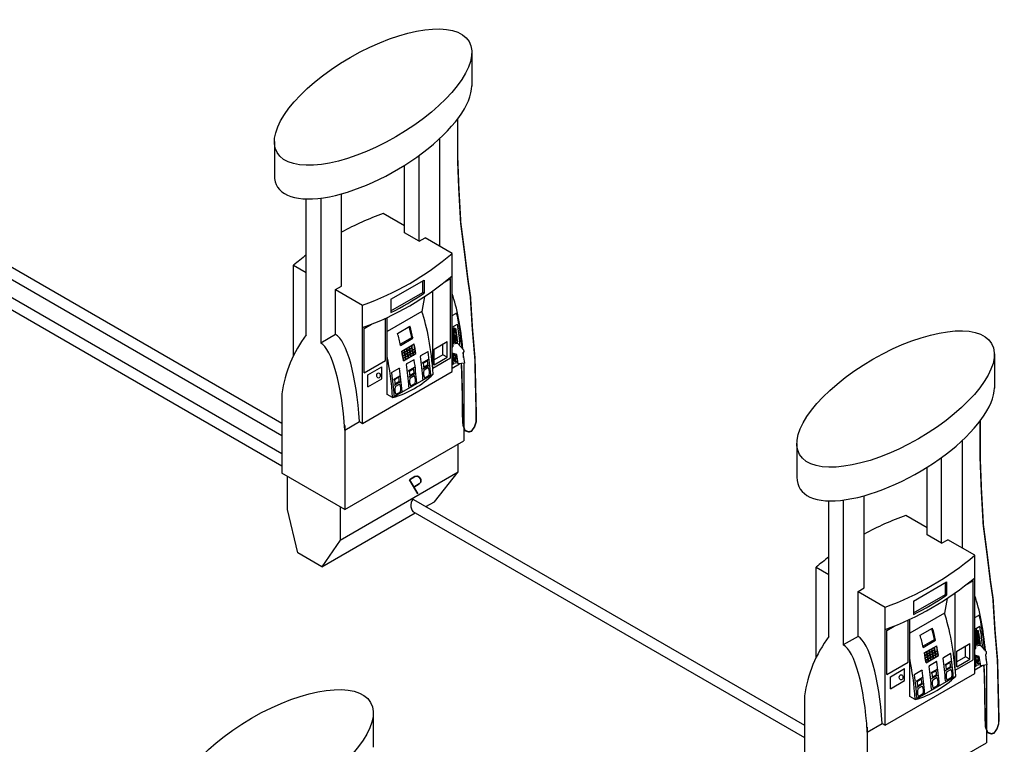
# Model space of a CAD drawing. Extents: x -18027 to -11651, y 1687 to 5059.
# Tile 168 of 170: x -12837 to -12297, y 3547 to 3944. Entities that reach past the tile are written whole.
import ezdxf

# ---------------------------------------------------------------- set-up
doc = ezdxf.new("R2010")
doc.units = 0
doc.header["$MEASUREMENT"] = 0
doc.header["$PDSIZE"] = 1
for name, color, linetype in [('DISPENSER', 3, 'CONTINUOUS'), ('PIPING-PRODUCT-PREMIUM', 5, 'CONTINUOUS'), ('PIPING-PRODUCT-REGULAR', 4, 'CONTINUOUS')]:
    doc.layers.add(name, color=color, linetype=linetype)
doc.styles.add('SIMPLEX', font='simplex')

msp = doc.modelspace()

# ---------------------------------------------------------------- linework, layer by layer
at = {"layer": 'DISPENSER'}
for p, q in [((-12588.97, 3926.12, 0), (-12588.97, 3907.34, 0)), ((-12697.28, 3877.05, 0), (-12697.28, 3858.58, 0)), ((-12606.48, 3819.62, 0), (-12606.48, 3878.78, 0)), ((-12617.88, 3822.4, 0), (-12617.88, 3869.43, 0)), ((-12625.81, 3826.98, 0), (-12625.81, 3864.06, 0)), ((-12660.44, 3797.82, 0), (-12660.44, 3848.37, 0)), ((-12679.78, 3771.13, 0), (-12679.78, 3845.58, 0)), ((-12671.84, 3846.02, 0), (-12671.84, 3766.55, 0)), ((-12625.81, 3830.79, 0), (-12637.6, 3837.59, 0)), ((-12617.88, 3822.4, 0), (-12625.81, 3826.98, 0)), ((-12617.88, 3822.4, 0), (-12614.58, 3824.3, 0)), ((-12599.71, 3815.71, 0), (-12614.58, 3824.3, 0)), ((-12599.71, 3750.89, 0), (-12599.71, 3815.71, 0)), ((-12686.76, 3809.21, 0), (-12679.78, 3805.18, 0)), ((-12686.76, 3759.73, 0), (-12686.76, 3809.21, 0)), ((-12663.74, 3795.92, 0), (-12660.44, 3797.82, 0)), ((-12663.74, 3771.23, 0), (-12663.74, 3795.92, 0)), ((-12663.74, 3795.92, 0), (-12648.87, 3787.34, 0)), ((-12610.39, 3752.83, 0), (-12610.39, 3795.15, 0)), ((-12648.87, 3722.51, 0), (-12648.87, 3787.34, 0)), ((-12614.91, 3792.05, 0), (-12616.37, 3783.95, 0)), ((-12616.37, 3783.95, 0), (-12635.41, 3772.97, 0)), ((-12635.41, 3738.38, 0), (-12635.41, 3780.6, 0)), ((-12663.74, 3771.23, 0), (-12671.84, 3766.55, 0)), ((-12302.25, 3760.58, 0), (-12302.25, 3741.8, 0)), ((-12616.23, 3755.73, 0), (-12612.78, 3757.72, 0)), ((-12593.31, 3755.56, 0), (-12593.31, 3712.98, 0)), ((-12648.87, 3722.51, 0), (-12599.71, 3750.89, 0)), ((-12632.38, 3736.64, 0), (-12610.14, 3749.47, 0)), ((-12623.88, 3751.32, 0), (-12620.43, 3753.31, 0)), ((-12623.52, 3748.1, 0), (-12620.07, 3750.09, 0)), ((-12615.87, 3752.52, 0), (-12612.42, 3754.51, 0)), ((-12631.95, 3746.65, 0), (-12628.5, 3748.64, 0)), ((-12631.59, 3743.44, 0), (-12628.15, 3745.43, 0)), ((-12693.16, 3738.73, 0), (-12693.16, 3695.16, 0)), ((-12632.38, 3736.64, 0), (-12635.41, 3738.38, 0)), ((-12658.67, 3718.82, 0), (-12650.57, 3723.49, 0)), ((-12650.57, 3723.49, 0), (-12648.87, 3722.51, 0)), ((-12658.67, 3721.42, 0), (-12658.67, 3675.24, 0)), ((-12658.67, 3675.24, 0), (-12593.31, 3712.98, 0)), ((-12410.56, 3711.51, 0), (-12410.56, 3693.04, 0)), ((-12319.76, 3654.08, 0), (-12319.76, 3713.25, 0)), ((-12331.16, 3656.86, 0), (-12331.16, 3703.89, 0)), ((-12658.67, 3675.24, 0), (-12693.16, 3695.16, 0)), ((-12339.1, 3661.44, 0), (-12339.1, 3698.52, 0)), ((-12393.06, 3605.6, 0), (-12393.06, 3680.04, 0)), ((-12385.12, 3680.48, 0), (-12385.12, 3601.01, 0)), ((-12373.72, 3632.28, 0), (-12373.72, 3682.84, 0)), ((-12339.1, 3665.25, 0), (-12350.88, 3672.05, 0)), ((-12331.16, 3656.86, 0), (-12339.1, 3661.44, 0)), ((-12331.16, 3656.86, 0), (-12327.86, 3658.76, 0)), ((-12312.99, 3650.18, 0), (-12327.86, 3658.76, 0)), ((-12312.99, 3585.35, 0), (-12312.99, 3650.18, 0)), ((-12400.04, 3643.67, 0), (-12393.06, 3639.64, 0)), ((-12400.04, 3594.19, 0), (-12400.04, 3643.67, 0)), ((-12377.02, 3630.38, 0), (-12373.72, 3632.28, 0)), ((-12377.02, 3605.69, 0), (-12377.02, 3630.38, 0)), ((-12377.02, 3630.38, 0), (-12362.15, 3621.8, 0)), ((-12328.19, 3626.52, 0), (-12329.65, 3618.42, 0)), ((-12323.67, 3587.29, 0), (-12323.67, 3629.61, 0)), ((-12362.15, 3556.97, 0), (-12362.15, 3621.8, 0)), ((-12329.65, 3618.42, 0), (-12348.69, 3607.43, 0)), ((-12348.69, 3572.85, 0), (-12348.69, 3615.06, 0)), ((-12377.02, 3605.69, 0), (-12385.12, 3601.01, 0)), ((-12337.16, 3585.78, 0), (-12333.71, 3587.77, 0)), ((-12329.51, 3590.19, 0), (-12326.06, 3592.19, 0)), ((-12329.15, 3586.98, 0), (-12325.7, 3588.97, 0)), ((-12306.59, 3590.02, 0), (-12306.59, 3547.44, 0)), ((-12362.15, 3556.97, 0), (-12312.99, 3585.35, 0)), ((-12345.66, 3571.1, 0), (-12323.43, 3583.93, 0)), ((-12345.23, 3581.12, 0), (-12341.78, 3583.11, 0)), ((-12336.8, 3582.56, 0), (-12333.35, 3584.55, 0)), ((-12344.87, 3577.9, 0), (-12341.43, 3579.89, 0)), ((-12406.44, 3573.19, 0), (-12406.44, 3529.62, 0)), ((-12345.66, 3571.1, 0), (-12348.69, 3572.85, 0)), ((-12643.03, 3563.84, 0), (-12643.03, 3545.06, 0)), ((-12371.95, 3553.28, 0), (-12363.85, 3557.96, 0)), ((-12371.95, 3555.89, 0), (-12371.95, 3509.71, 0)), ((-12363.85, 3557.96, 0), (-12362.15, 3556.97, 0)), ((-12371.95, 3509.71, 0), (-12306.59, 3547.44, 0))]:
    msp.add_line(p, q, dxfattribs=at)
at = {"layer": 'DISPENSER', "color": 2}
for p, q in [((-12633.4, 3790.59, 0), (-12615.18, 3801.12, 0)), ((-12615.18, 3801.12, 0), (-12615.18, 3793.89, 0)), ((-12603.76, 3800.13, 0), (-12600.56, 3801.98, 0)), ((-12600.56, 3758.5, 0), (-12600.56, 3801.98, 0)), ((-12633.4, 3790.59, 0), (-12633.4, 3783.28, 0)), ((-12599.71, 3781.59, 0), (-12597.73, 3782.73, 0)), ((-12648.02, 3774.58, 0), (-12643.97, 3776.91, 0)), ((-12636.26, 3757.09, 0), (-12636.26, 3780.21, 0)), ((-12599.71, 3775.23, 0), (-12596.89, 3776.86, 0)), ((-12648.02, 3750.3, 0), (-12648.02, 3774.58, 0)), ((-12629.69, 3771.85, 0), (-12622.89, 3775.78, 0)), ((-12628.02, 3765.25, 0), (-12621.22, 3769.18, 0)), ((-12609.58, 3763.25, 0), (-12602.5, 3767.34, 0)), ((-12602.5, 3758.74, 0), (-12602.5, 3767.34, 0)), ((-12626.45, 3756.86, 0), (-12619.65, 3760.78, 0)), ((-12616.91, 3759.69, 0), (-12613.18, 3761.84, 0)), ((-12609.58, 3754.65, 0), (-12609.58, 3763.25, 0)), ((-12648.02, 3750.3, 0), (-12636.26, 3757.09, 0)), ((-12624.56, 3755.27, 0), (-12620.83, 3757.42, 0)), ((-12610.39, 3752.83, 0), (-12600.56, 3758.5, 0)), ((-12609.58, 3754.65, 0), (-12602.5, 3758.74, 0)), ((-12599.71, 3754.82, 0), (-12598.73, 3755.39, 0)), ((-12599.71, 3752.85, 0), (-12595.62, 3755.22, 0)), ((-12646.01, 3749.1, 0), (-12638.26, 3753.58, 0)), ((-12638.26, 3747.02, 0), (-12638.26, 3753.58, 0)), ((-12646.01, 3742.55, 0), (-12646.01, 3749.1, 0)), ((-12646.01, 3742.55, 0), (-12638.26, 3747.02, 0)), ((-12623.11, 3742.23, 0), (-12619.38, 3744.38, 0)), ((-12615.46, 3746.65, 0), (-12611.73, 3748.8, 0)), ((-12631.19, 3737.57, 0), (-12627.46, 3739.72, 0)), ((-12596.35, 3695.92, 0), (-12596.35, 3711.22, 0)), ((-12661.16, 3658.51, 0), (-12596.35, 3695.92, 0)), ((-12609.51, 3679.56, 0), (-12596.35, 3695.92, 0)), ((-12614.1, 3676.91, 0), (-12609.51, 3679.56, 0)), ((-12317.04, 3634.6, 0), (-12313.84, 3636.44, 0)), ((-12313.84, 3592.96, 0), (-12313.84, 3636.44, 0)), ((-12346.68, 3625.06, 0), (-12328.46, 3635.58, 0)), ((-12328.46, 3635.58, 0), (-12328.46, 3628.36, 0)), ((-12346.68, 3625.06, 0), (-12346.68, 3617.74, 0)), ((-12349.54, 3591.55, 0), (-12349.54, 3614.67, 0)), ((-12312.99, 3616.05, 0), (-12311.01, 3617.2, 0)), ((-12361.3, 3609.04, 0), (-12357.25, 3611.38, 0)), ((-12361.3, 3584.76, 0), (-12361.3, 3609.04, 0)), ((-12342.97, 3606.32, 0), (-12336.17, 3610.24, 0)), ((-12312.99, 3609.69, 0), (-12310.17, 3611.32, 0)), ((-12341.3, 3599.71, 0), (-12334.5, 3603.64, 0)), ((-12322.86, 3597.71, 0), (-12315.78, 3601.8, 0)), ((-12315.78, 3593.2, 0), (-12315.78, 3601.8, 0)), ((-12339.73, 3591.32, 0), (-12332.93, 3595.24, 0)), ((-12330.19, 3594.15, 0), (-12326.46, 3596.3, 0)), ((-12323.67, 3587.29, 0), (-12313.84, 3592.96, 0)), ((-12322.86, 3589.11, 0), (-12322.86, 3597.71, 0)), ((-12322.86, 3589.11, 0), (-12315.78, 3593.2, 0)), ((-12361.3, 3584.76, 0), (-12349.54, 3591.55, 0)), ((-12359.29, 3583.56, 0), (-12351.54, 3588.04, 0)), ((-12351.54, 3581.49, 0), (-12351.54, 3588.04, 0)), ((-12337.84, 3589.73, 0), (-12334.11, 3591.88, 0)), ((-12312.99, 3589.28, 0), (-12312.01, 3589.85, 0)), ((-12312.99, 3587.32, 0), (-12308.9, 3589.68, 0)), ((-12359.29, 3577.01, 0), (-12359.29, 3583.56, 0)), ((-12328.74, 3581.11, 0), (-12325.02, 3583.26, 0)), ((-12359.29, 3577.01, 0), (-12351.54, 3581.49, 0)), ((-12336.39, 3576.69, 0), (-12332.67, 3578.84, 0)), ((-12344.47, 3572.03, 0), (-12340.74, 3574.18, 0))]:
    msp.add_line(p, q, dxfattribs=at)
at = {"layer": 'DISPENSER', "color": 7}
for p, q in [((-12615.85, 3794.28, 0), (-12615.85, 3800.73, 0)), ((-12633.4, 3784.15, 0), (-12615.85, 3794.28, 0)), ((-12615.18, 3793.89, 0), (-12615.85, 3794.28, 0)), ((-12597.57, 3774.22, 0), (-12599.71, 3773.9, 0)), ((-12597.98, 3773.61, 0), (-12599.71, 3773.36, 0)), ((-12597.43, 3773.27, 0), (-12599.71, 3772.93, 0)), ((-12597.84, 3772.66, 0), (-12599.71, 3772.39, 0)), ((-12597.29, 3772.32, 0), (-12599.71, 3771.96, 0)), ((-12597.7, 3771.71, 0), (-12599.71, 3771.42, 0)), ((-12597.15, 3771.37, 0), (-12599.71, 3770.99, 0)), ((-12597.56, 3770.76, 0), (-12599.71, 3770.45, 0)), ((-12628.17, 3765.94, 0), (-12621.89, 3769.57, 0)), ((-12621.22, 3769.18, 0), (-12621.89, 3769.57, 0)), ((-12621.83, 3765.29, 0), (-12620.66, 3765.97, 0)), ((-12604.87, 3760.1, 0), (-12604.87, 3765.97, 0)), ((-12597.01, 3770.42, 0), (-12599.71, 3770.02, 0)), ((-12596.87, 3769.47, 0), (-12599.71, 3769.05, 0)), ((-12596.73, 3768.52, 0), (-12599.71, 3768.08, 0)), ((-12596.59, 3767.57, 0), (-12599.71, 3767.11, 0)), ((-12597.42, 3769.81, 0), (-12599.66, 3769.49, 0)), ((-12597.28, 3768.86, 0), (-12599.52, 3768.54, 0)), ((-12597.14, 3767.91, 0), (-12599.38, 3767.59, 0)), ((-12627.27, 3762.15, 0), (-12626.1, 3762.83, 0)), ((-12627.06, 3761.04, 0), (-12625.89, 3761.71, 0)), ((-12627.02, 3760.82, 0), (-12624.49, 3762.28, 0)), ((-12626.82, 3759.7, 0), (-12625.65, 3760.38, 0)), ((-12626.78, 3759.48, 0), (-12625.61, 3760.15, 0)), ((-12625.91, 3762.94, 0), (-12624.74, 3763.61, 0)), ((-12625.7, 3761.83, 0), (-12624.53, 3762.5, 0)), ((-12625.46, 3760.49, 0), (-12624.29, 3761.16, 0)), ((-12625.42, 3760.27, 0), (-12624.25, 3760.94, 0)), ((-12624.55, 3763.72, 0), (-12623.38, 3764.4, 0)), ((-12624.34, 3762.61, 0), (-12623.17, 3763.28, 0)), ((-12624.3, 3762.39, 0), (-12623.13, 3763.06, 0)), ((-12624.1, 3761.27, 0), (-12622.93, 3761.95, 0)), ((-12624.06, 3761.05, 0), (-12622.89, 3761.72, 0)), ((-12623.87, 3759.94, 0), (-12622.7, 3760.61, 0)), ((-12623.83, 3759.71, 0), (-12622.67, 3760.38, 0)), ((-12623.19, 3764.51, 0), (-12622.02, 3765.18, 0)), ((-12622.98, 3763.4, 0), (-12621.81, 3764.07, 0)), ((-12622.94, 3763.17, 0), (-12621.77, 3763.85, 0)), ((-12622.74, 3762.06, 0), (-12621.57, 3762.73, 0)), ((-12622.7, 3761.84, 0), (-12621.53, 3762.51, 0)), ((-12622.51, 3760.72, 0), (-12621.34, 3761.39, 0)), ((-12622.47, 3760.5, 0), (-12621.31, 3761.17, 0)), ((-12622.29, 3759.38, 0), (-12621.13, 3760.05, 0)), ((-12621.38, 3762.84, 0), (-12620.21, 3763.52, 0)), ((-12621.34, 3762.62, 0), (-12620.17, 3763.29, 0)), ((-12621.15, 3761.51, 0), (-12619.98, 3762.18, 0)), ((-12621.11, 3761.28, 0), (-12619.95, 3761.95, 0)), ((-12620.93, 3760.17, 0), (-12619.77, 3760.84, 0)), ((-12604.87, 3760.1, 0), (-12609.58, 3757.38, 0)), ((-12602.5, 3758.74, 0), (-12604.87, 3760.1, 0)), ((-12626.59, 3758.37, 0), (-12625.42, 3759.04, 0)), ((-12626.55, 3758.14, 0), (-12625.39, 3758.81, 0)), ((-12626.37, 3757.02, 0), (-12625.21, 3757.7, 0)), ((-12625.23, 3759.15, 0), (-12624.06, 3759.82, 0)), ((-12625.19, 3758.93, 0), (-12624.03, 3759.6, 0)), ((-12625.01, 3757.81, 0), (-12623.85, 3758.48, 0)), ((-12623.65, 3758.6, 0), (-12622.49, 3759.27, 0)), ((-12329.13, 3628.75, 0), (-12329.13, 3635.19, 0)), ((-12346.68, 3618.61, 0), (-12329.13, 3628.75, 0)), ((-12328.46, 3628.36, 0), (-12329.13, 3628.75, 0)), ((-12341.45, 3600.4, 0), (-12335.17, 3604.03, 0)), ((-12334.5, 3603.64, 0), (-12335.17, 3604.03, 0)), ((-12310.85, 3608.68, 0), (-12312.99, 3608.37, 0)), ((-12311.26, 3608.08, 0), (-12312.99, 3607.82, 0)), ((-12310.71, 3607.73, 0), (-12312.99, 3607.4, 0)), ((-12311.12, 3607.13, 0), (-12312.99, 3606.85, 0)), ((-12310.57, 3606.78, 0), (-12312.99, 3606.42, 0)), ((-12310.98, 3606.18, 0), (-12312.99, 3605.88, 0)), ((-12310.43, 3605.83, 0), (-12312.99, 3605.45, 0)), ((-12310.84, 3605.23, 0), (-12312.99, 3604.91, 0)), ((-12310.29, 3604.88, 0), (-12312.99, 3604.48, 0)), ((-12310.15, 3603.93, 0), (-12312.99, 3603.51, 0)), ((-12310.7, 3604.28, 0), (-12312.94, 3603.95, 0)), ((-12310.56, 3603.33, 0), (-12312.8, 3603, 0)), ((-12339.19, 3597.4, 0), (-12338.02, 3598.07, 0)), ((-12337.83, 3598.19, 0), (-12336.66, 3598.86, 0)), ((-12336.47, 3598.97, 0), (-12335.3, 3599.64, 0)), ((-12336.26, 3597.86, 0), (-12335.09, 3598.53, 0)), ((-12336.22, 3597.64, 0), (-12335.05, 3598.31, 0)), ((-12335.11, 3599.76, 0), (-12333.94, 3600.43, 0)), ((-12334.66, 3597.31, 0), (-12333.49, 3597.98, 0)), ((-12318.15, 3594.56, 0), (-12318.15, 3600.43, 0)), ((-12310.01, 3602.98, 0), (-12312.99, 3602.54, 0)), ((-12309.87, 3602.03, 0), (-12312.99, 3601.57, 0)), ((-12310.42, 3602.38, 0), (-12312.66, 3602.05, 0)), ((-12340.55, 3596.62, 0), (-12339.38, 3597.29, 0)), ((-12340.34, 3595.5, 0), (-12339.17, 3596.17, 0)), ((-12340.3, 3595.28, 0), (-12337.77, 3596.74, 0)), ((-12340.1, 3594.17, 0), (-12338.93, 3594.84, 0)), ((-12340.06, 3593.94, 0), (-12338.89, 3594.62, 0)), ((-12339.87, 3592.83, 0), (-12338.7, 3593.5, 0)), ((-12339.83, 3592.6, 0), (-12338.67, 3593.28, 0)), ((-12338.98, 3596.29, 0), (-12337.81, 3596.96, 0)), ((-12338.74, 3594.95, 0), (-12337.57, 3595.62, 0)), ((-12338.7, 3594.73, 0), (-12337.53, 3595.4, 0)), ((-12338.51, 3593.61, 0), (-12337.34, 3594.28, 0)), ((-12338.47, 3593.39, 0), (-12337.31, 3594.06, 0)), ((-12338.29, 3592.27, 0), (-12337.13, 3592.94, 0)), ((-12337.62, 3597.07, 0), (-12336.45, 3597.75, 0)), ((-12337.58, 3596.85, 0), (-12336.41, 3597.52, 0)), ((-12337.38, 3595.74, 0), (-12336.21, 3596.41, 0)), ((-12337.34, 3595.51, 0), (-12336.17, 3596.19, 0)), ((-12337.15, 3594.4, 0), (-12335.98, 3595.07, 0)), ((-12337.11, 3594.17, 0), (-12335.95, 3594.85, 0)), ((-12336.93, 3593.06, 0), (-12335.77, 3593.73, 0)), ((-12336.02, 3596.52, 0), (-12334.85, 3597.19, 0)), ((-12335.98, 3596.3, 0), (-12334.81, 3596.97, 0)), ((-12335.79, 3595.18, 0), (-12334.62, 3595.85, 0)), ((-12335.75, 3594.96, 0), (-12334.59, 3595.63, 0)), ((-12335.57, 3593.84, 0), (-12334.41, 3594.51, 0)), ((-12334.62, 3597.08, 0), (-12333.45, 3597.76, 0)), ((-12334.43, 3595.97, 0), (-12333.26, 3596.64, 0)), ((-12334.39, 3595.74, 0), (-12333.23, 3596.42, 0)), ((-12334.21, 3594.63, 0), (-12333.05, 3595.3, 0)), ((-12318.15, 3594.56, 0), (-12322.86, 3591.84, 0)), ((-12315.78, 3593.2, 0), (-12318.15, 3594.56, 0)), ((-12339.65, 3591.49, 0), (-12338.49, 3592.16, 0))]:
    msp.add_line(p, q, dxfattribs=at)
at = {"layer": 'DISPENSER', "color": 1}
for p, q in [((-12598.12, 3774.56, 0), (-12599.71, 3774.33, 0)), ((-12598.12, 3774.56, 0), (-12599.71, 3774.33, 0)), ((-12599.03, 3775.62, 0), (-12598.86, 3774.46, 0)), ((-12598.12, 3774.56, 0), (-12597.57, 3774.22, 0)), ((-12597.57, 3774.22, 0), (-12597.98, 3773.61, 0)), ((-12597.98, 3773.61, 0), (-12597.43, 3773.27, 0)), ((-12597.43, 3773.27, 0), (-12597.84, 3772.66, 0)), ((-12597.84, 3772.66, 0), (-12597.29, 3772.32, 0)), ((-12597.29, 3772.32, 0), (-12597.7, 3771.71, 0)), ((-12597.7, 3771.71, 0), (-12597.15, 3771.37, 0)), ((-12597.15, 3771.37, 0), (-12597.56, 3770.76, 0)), ((-12597.56, 3770.76, 0), (-12597.01, 3770.42, 0)), ((-12599.71, 3769.53, 0), (-12599.66, 3769.49, 0)), ((-12599.66, 3769.49, 0), (-12599.71, 3769.42, 0)), ((-12599.71, 3768.69, 0), (-12599.52, 3768.54, 0)), ((-12599.52, 3768.54, 0), (-12599.71, 3768.31, 0)), ((-12599.71, 3767.86, 0), (-12599.38, 3767.59, 0)), ((-12599.38, 3767.59, 0), (-12599.71, 3767.2, 0)), ((-12599.71, 3767.02, 0), (-12599.24, 3766.64, 0)), ((-12597, 3766.96, 0), (-12599.24, 3766.64, 0)), ((-12599.24, 3766.64, 0), (-12599.17, 3766.16, 0)), ((-12597.01, 3770.42, 0), (-12597.42, 3769.81, 0)), ((-12597.42, 3769.81, 0), (-12596.87, 3769.47, 0)), ((-12596.87, 3769.47, 0), (-12597.28, 3768.86, 0)), ((-12597.28, 3768.86, 0), (-12596.73, 3768.52, 0)), ((-12596.73, 3768.52, 0), (-12597.14, 3767.91, 0)), ((-12597.14, 3767.91, 0), (-12596.59, 3767.57, 0)), ((-12596.59, 3767.57, 0), (-12597, 3766.96, 0)), ((-12597, 3766.96, 0), (-12596.93, 3766.49, 0)), ((-12311.4, 3609.03, 0), (-12312.99, 3608.79, 0)), ((-12311.4, 3609.03, 0), (-12312.99, 3608.79, 0)), ((-12312.31, 3610.09, 0), (-12312.14, 3608.92, 0)), ((-12311.4, 3609.03, 0), (-12310.85, 3608.68, 0)), ((-12312.99, 3603.99, 0), (-12312.94, 3603.95, 0)), ((-12312.94, 3603.95, 0), (-12312.99, 3603.89, 0)), ((-12310.85, 3608.68, 0), (-12311.26, 3608.08, 0)), ((-12311.26, 3608.08, 0), (-12310.71, 3607.73, 0)), ((-12310.71, 3607.73, 0), (-12311.12, 3607.13, 0)), ((-12311.12, 3607.13, 0), (-12310.57, 3606.78, 0)), ((-12310.57, 3606.78, 0), (-12310.98, 3606.18, 0)), ((-12310.98, 3606.18, 0), (-12310.43, 3605.83, 0)), ((-12310.43, 3605.83, 0), (-12310.84, 3605.23, 0)), ((-12310.84, 3605.23, 0), (-12310.29, 3604.88, 0)), ((-12310.29, 3604.88, 0), (-12310.7, 3604.28, 0)), ((-12310.7, 3604.28, 0), (-12310.15, 3603.93, 0)), ((-12310.15, 3603.93, 0), (-12310.56, 3603.33, 0)), ((-12310.56, 3603.33, 0), (-12310.01, 3602.98, 0)), ((-12312.99, 3603.16, 0), (-12312.8, 3603, 0)), ((-12312.8, 3603, 0), (-12312.99, 3602.77, 0)), ((-12312.99, 3602.32, 0), (-12312.66, 3602.05, 0)), ((-12312.66, 3602.05, 0), (-12312.99, 3601.66, 0)), ((-12312.99, 3601.48, 0), (-12312.52, 3601.1, 0)), ((-12310.28, 3601.43, 0), (-12312.52, 3601.1, 0)), ((-12312.52, 3601.1, 0), (-12312.45, 3600.62, 0)), ((-12310.01, 3602.98, 0), (-12310.42, 3602.38, 0)), ((-12310.42, 3602.38, 0), (-12309.87, 3602.03, 0)), ((-12309.87, 3602.03, 0), (-12310.28, 3601.43, 0)), ((-12310.28, 3601.43, 0), (-12310.21, 3600.95, 0))]:
    msp.add_line(p, q, dxfattribs=at)
at = {"layer": 'DISPENSER', "const_width": 0.85, "elevation": 0}
for points in [[(-12596.73, 3889.42), (-12596.73, 3868.09), (-12596.09, 3851.44), (-12595.03, 3832.31), (-12592.9, 3816.02), (-12591.13, 3801.5), (-12589.71, 3791.94), (-12588.65, 3774.58), (-12587.23, 3757.94), (-12586.87, 3742), (-12586.52, 3727.12), (-12586.59, 3723.35), (-12587.51, 3720.59), (-12589.15, 3718.24), (-12590.62, 3717.86), (-12592.65, 3718.57), (-12593.77, 3721.49), (-12594, 3725.49), (-12594.02, 3730.35), (-12594.16, 3734.58), (-12594.16, 3739.68), (-12594.26, 3743.16), (-12594.36, 3746.73), (-12594.46, 3751.02), (-12594.73, 3755.35)], [(-12310.01, 3723.89), (-12310.01, 3702.55), (-12309.37, 3685.9), (-12308.31, 3666.78), (-12306.18, 3650.48), (-12304.41, 3635.96), (-12302.99, 3626.4), (-12301.93, 3609.04), (-12300.51, 3592.4), (-12300.15, 3576.46), (-12299.8, 3561.58), (-12299.88, 3557.81), (-12300.8, 3555.05), (-12302.43, 3552.7), (-12303.9, 3552.32), (-12305.93, 3553.03), (-12307.05, 3555.95), (-12307.28, 3559.95), (-12307.3, 3564.82), (-12307.44, 3569.04), (-12307.44, 3574.15), (-12307.54, 3577.62), (-12307.64, 3581.19), (-12307.75, 3585.48), (-12308.01, 3589.81)]]:
    msp.add_lwpolyline(points, dxfattribs=at)
at = {"layer": 'DISPENSER', "color": 2, "elevation": 0}
for points in [[(-12627.39, 3762.21), (-12620.59, 3766.13)], [(-12661.16, 3676.68), (-12661.16, 3658.51), (-12671.28, 3643.9), (-12684.44, 3651.5), (-12690.12, 3675.23), (-12690.12, 3693.4)], [(-12671.28, 3643.9), (-12619.95, 3673.54)], [(-12340.67, 3596.67), (-12333.87, 3600.6)]]:
    msp.add_lwpolyline(points, dxfattribs=at)
at = {"layer": 'DISPENSER', "color": 7, "elevation": 0}
for points in [[(-12620.21, 3763.52), (-12620.21, 3763.52, 0.004293), (-12620.66, 3765.97)], [(-12627.06, 3761.04, 0.001852), (-12627.27, 3762.15)], [(-12626.82, 3759.7, 0.00185), (-12627.02, 3760.82, 0.00185)], [(-12625.89, 3761.71, 0.001855), (-12626.1, 3762.83)], [(-12625.7, 3761.83, 0.001852), (-12625.91, 3762.94)], [(-12625.65, 3760.38, 0.001853), (-12625.85, 3761.49)], [(-12625.46, 3760.49, 0.00185), (-12625.66, 3761.6)], [(-12625.42, 3759.04, 0.001852), (-12625.61, 3760.15, 0.001852)], [(-12625.23, 3759.15, 0.001849), (-12625.42, 3760.27)], [(-12624.53, 3762.5, 0.001855), (-12624.74, 3763.61)], [(-12624.34, 3762.61, 0.001852), (-12624.55, 3763.72)], [(-12624.29, 3761.16, 0.001853), (-12624.49, 3762.28)], [(-12624.1, 3761.27, 0.00185), (-12624.3, 3762.39)], [(-12624.06, 3759.82, 0.001852), (-12624.25, 3760.94)], [(-12623.87, 3759.94, 0.001849), (-12624.06, 3761.05)], [(-12623.17, 3763.28, 0.001855), (-12623.38, 3764.4)], [(-12622.98, 3763.4, 0.001852), (-12623.19, 3764.51)], [(-12622.93, 3761.95, 0.001853), (-12623.13, 3763.06)], [(-12622.74, 3762.06, 0.00185), (-12622.94, 3763.17)], [(-12622.7, 3760.61, 0.001852), (-12622.89, 3761.72, 0.001852)], [(-12622.51, 3760.72, 0.001849), (-12622.7, 3761.84, 0.001849)], [(-12622.49, 3759.27, 0.001851), (-12622.67, 3760.38)], [(-12622.29, 3759.38, 0.001848), (-12622.47, 3760.5)], [(-12621.81, 3764.07, 0.001855), (-12622.02, 3765.18)], [(-12621.38, 3762.84, 0.004071), (-12621.83, 3765.29, 0.004071)], [(-12621.57, 3762.73, 0.001853), (-12621.77, 3763.85)], [(-12621.34, 3761.39, 0.001852), (-12621.53, 3762.51, 0.001852)], [(-12621.15, 3761.51, 0.001849), (-12621.34, 3762.62, 0.001849)], [(-12621.13, 3760.05, 0.001851), (-12621.31, 3761.17, 0.001851)], [(-12620.93, 3760.17, 0.001848), (-12621.11, 3761.28, 0.001848)], [(-12619.98, 3762.18), (-12619.98, 3762.18, 0.001822), (-12620.17, 3763.29)], [(-12619.77, 3760.84), (-12619.77, 3760.84, 0.001749), (-12619.95, 3761.95)], [(-12626.59, 3758.37, 0.001849), (-12626.78, 3759.48, 0.001849)], [(-12626.37, 3757.02, 0.001848), (-12626.55, 3758.14)], [(-12625.21, 3757.7, 0.001851), (-12625.39, 3758.81)], [(-12625.01, 3757.81, 0.001848), (-12625.19, 3758.93)], [(-12623.85, 3758.48, 0.001851), (-12624.03, 3759.6)], [(-12623.65, 3758.6, 0.001848), (-12623.83, 3759.71)], [(-12337.81, 3596.96, 0.001855), (-12338.02, 3598.07)], [(-12337.62, 3597.07, 0.001852), (-12337.83, 3598.19)], [(-12336.45, 3597.75, 0.001855), (-12336.66, 3598.86)], [(-12336.26, 3597.86, 0.001852), (-12336.47, 3598.97)], [(-12335.09, 3598.53, 0.001855), (-12335.3, 3599.64)], [(-12334.66, 3597.31, 0.004071), (-12335.11, 3599.76, 0.004071)], [(-12334.85, 3597.19, 0.001853), (-12335.05, 3598.31)], [(-12333.49, 3597.98), (-12333.49, 3597.98, 0.004293), (-12333.94, 3600.43)], [(-12340.34, 3595.5, 0.001852), (-12340.55, 3596.62)], [(-12340.1, 3594.17, 0.00185), (-12340.3, 3595.28, 0.00185)], [(-12339.87, 3592.83, 0.001849), (-12340.06, 3593.94, 0.001849)], [(-12339.65, 3591.49, 0.001848), (-12339.83, 3592.6)], [(-12339.17, 3596.17, 0.001855), (-12339.38, 3597.29)], [(-12338.98, 3596.29, 0.001852), (-12339.19, 3597.4)], [(-12338.93, 3594.84, 0.001853), (-12339.13, 3595.95)], [(-12338.74, 3594.95, 0.00185), (-12338.94, 3596.07)], [(-12338.7, 3593.5, 0.001852), (-12338.89, 3594.62, 0.001852)], [(-12338.51, 3593.61, 0.001849), (-12338.7, 3594.73)], [(-12338.49, 3592.16, 0.001851), (-12338.67, 3593.28)], [(-12338.29, 3592.27, 0.001848), (-12338.47, 3593.39)], [(-12337.57, 3595.62, 0.001853), (-12337.77, 3596.74)], [(-12337.38, 3595.74, 0.00185), (-12337.58, 3596.85)], [(-12337.34, 3594.28, 0.001852), (-12337.53, 3595.4)], [(-12337.15, 3594.4, 0.001849), (-12337.34, 3595.51)], [(-12337.13, 3592.94, 0.001851), (-12337.31, 3594.06)], [(-12336.93, 3593.06, 0.001848), (-12337.11, 3594.17)], [(-12336.21, 3596.41, 0.001853), (-12336.41, 3597.52)], [(-12336.02, 3596.52, 0.00185), (-12336.22, 3597.64)], [(-12335.98, 3595.07, 0.001852), (-12336.17, 3596.19, 0.001852)], [(-12335.79, 3595.18, 0.001849), (-12335.98, 3596.3, 0.001849)], [(-12335.77, 3593.73, 0.001851), (-12335.95, 3594.85)], [(-12335.57, 3593.84, 0.001848), (-12335.75, 3594.96)], [(-12334.62, 3595.85, 0.001852), (-12334.81, 3596.97, 0.001852)], [(-12334.43, 3595.97, 0.001849), (-12334.62, 3597.08, 0.001849)], [(-12334.41, 3594.51, 0.001851), (-12334.59, 3595.63, 0.001851)], [(-12334.21, 3594.63, 0.001848), (-12334.39, 3595.74, 0.001848)], [(-12333.26, 3596.64), (-12333.26, 3596.64, 0.001822), (-12333.45, 3597.76)], [(-12333.05, 3595.3), (-12333.05, 3595.3, 0.001749), (-12333.23, 3596.42)]]:
    msp.add_lwpolyline(points, format="xyb", dxfattribs=at)
at = {"layer": 'DISPENSER', "elevation": 0}
for points in [[(-12599.71, 3764.12), (-12599.18, 3764.79), (-12599.37, 3766.13), (-12596.82, 3766.5), (-12593.55, 3762.91), (-12593.41, 3761.91), (-12593.81, 3761.04), (-12593.01, 3755.6), (-12596.46, 3755.09), (-12597.22, 3760.3), (-12599.71, 3760.99)], [(-12596.55, 3755.71), (-12598.94, 3755.35), (-12599.71, 3760.58)], [(-12312.99, 3598.58), (-12312.46, 3599.25), (-12312.66, 3600.59), (-12310.1, 3600.97), (-12306.83, 3597.37), (-12306.69, 3596.37), (-12307.09, 3595.51), (-12306.29, 3590.06), (-12309.74, 3589.56), (-12310.5, 3594.76), (-12312.99, 3595.45)], [(-12309.83, 3590.17), (-12312.22, 3589.82), (-12312.99, 3595.04)]]:
    msp.add_lwpolyline(points, dxfattribs=at)
for points in [[(-12596.68, 3756.62), (-12597.69, 3756.3, -0.46232), (-12598.52, 3756.82), (-12599.1, 3760.82)], [(-12599.03, 3760.38), (-12598.16, 3759.82, -0.226401), (-12598.03, 3759.29), (-12598.48, 3756.69)], [(-12598.8, 3760.73), (-12597.88, 3760.15, -0.243692), (-12597.61, 3759.21), (-12598.12, 3756.32)], [(-12309.97, 3591.09), (-12310.97, 3590.77, -0.46232), (-12311.8, 3591.28), (-12312.38, 3595.28)], [(-12312.31, 3594.84), (-12311.44, 3594.28, -0.226401), (-12311.31, 3593.75), (-12311.76, 3591.16)], [(-12312.08, 3595.2), (-12311.16, 3594.61, -0.243692), (-12310.89, 3593.67), (-12311.4, 3590.78)]]:
    msp.add_lwpolyline(points, format="xyb", dxfattribs=at)
at = {"layer": 'DISPENSER', "color": 1, "elevation": 0}
for points in [[(-12615.6, 3755.2, -0.001985), (-12615.43, 3753.63), (-12615.43, 3753.63, 0.543613), (-12615.11, 3753.47), (-12613.22, 3754.56, 0.297132), (-12613.01, 3754.97), (-12613.01, 3754.97, 0.002001), (-12613.19, 3756.55, 0.539267), (-12613.5, 3756.71), (-12615.39, 3755.62, 0.297833)], [(-12623.25, 3750.78, -0.001985), (-12623.08, 3749.21), (-12623.08, 3749.21, 0.543613), (-12622.76, 3749.05), (-12620.87, 3750.14, 0.297132), (-12620.66, 3750.56), (-12620.66, 3750.56, 0.002001), (-12620.84, 3752.13, 0.539267), (-12621.15, 3752.29), (-12623.04, 3751.2, 0.297833)], [(-12631.32, 3746.12, -0.001985), (-12631.16, 3744.55), (-12631.16, 3744.55, 0.543613), (-12630.84, 3744.39), (-12628.94, 3745.48, 0.297132), (-12628.73, 3745.9), (-12628.73, 3745.9, 0.002001), (-12628.91, 3747.47, 0.539267), (-12629.23, 3747.63), (-12631.11, 3746.54, 0.297833)], [(-12328.88, 3589.66, -0.001985), (-12328.71, 3588.09), (-12328.71, 3588.09, 0.543613), (-12328.39, 3587.93), (-12326.5, 3589.02, 0.297132), (-12326.29, 3589.44), (-12326.29, 3589.44, 0.002001), (-12326.47, 3591.01, 0.539267), (-12326.78, 3591.17), (-12328.67, 3590.08, 0.297833)], [(-12344.6, 3580.59, -0.001985), (-12344.44, 3579.01), (-12344.44, 3579.01, 0.543613), (-12344.12, 3578.85), (-12342.22, 3579.94, 0.297132), (-12342.01, 3580.36), (-12342.01, 3580.36, 0.002001), (-12342.19, 3581.93, 0.539267), (-12342.51, 3582.09), (-12344.39, 3581, 0.297833)], [(-12336.53, 3585.25, -0.001985), (-12336.36, 3583.67), (-12336.36, 3583.67, 0.543613), (-12336.04, 3583.51), (-12334.15, 3584.61, 0.297132), (-12333.94, 3585.02), (-12333.94, 3585.02, 0.002001), (-12334.12, 3586.59, 0.539267), (-12334.43, 3586.75), (-12336.32, 3585.66, 0.297833)]]:
    msp.add_lwpolyline(points, format="xyb", close=True, dxfattribs=at)
at = {"layer": 'DISPENSER', "color": 2, "elevation": 0}
for points in [[(-12632.84, 3750.18, -0.305739), (-12632.63, 3750.61), (-12628.9, 3752.76, -0.531751), (-12628.59, 3752.61)], [(-12614.99, 3747.66, 0.441442), (-12614.69, 3747.57), (-12612.58, 3748.79, 0.191447), (-12612.39, 3749.03, 0.189181), (-12612.71, 3752.86, 0.433762), (-12613, 3752.95), (-12615.09, 3751.75, 0.195171), (-12615.29, 3751.49, 0.178806), (-12614.99, 3747.66)], [(-12630.71, 3738.58, 0.441442), (-12630.42, 3738.49), (-12628.31, 3739.71, 0.191447), (-12628.11, 3739.95, 0.189181), (-12628.43, 3743.78, 0.433762), (-12628.73, 3743.87), (-12630.82, 3742.67, 0.195171), (-12631.01, 3742.41, 0.178806), (-12630.71, 3738.58)], [(-12622.64, 3743.25, 0.441442), (-12622.34, 3743.15), (-12620.23, 3744.37, 0.191447), (-12620.04, 3744.62, 0.189181), (-12620.36, 3748.44, 0.433762), (-12620.65, 3748.53), (-12622.74, 3747.33, 0.195171), (-12622.94, 3747.08, 0.178806), (-12622.64, 3743.25)], [(-12346.12, 3584.64, -0.305739), (-12345.91, 3585.07), (-12342.18, 3587.22, -0.531751), (-12341.87, 3587.07)], [(-12328.27, 3582.13, 0.441442), (-12327.97, 3582.03), (-12325.86, 3583.25, 0.191447), (-12325.67, 3583.5, 0.189181), (-12325.99, 3587.32, 0.433762), (-12326.28, 3587.41), (-12328.37, 3586.21, 0.195171), (-12328.57, 3585.96, 0.178806), (-12328.27, 3582.13)], [(-12335.92, 3577.71, 0.441442), (-12335.62, 3577.61), (-12333.51, 3578.83, 0.191447), (-12333.32, 3579.08, 0.189181), (-12333.64, 3582.91, 0.433762), (-12333.93, 3583), (-12336.02, 3581.79, 0.195171), (-12336.22, 3581.54, 0.178806), (-12335.92, 3577.71)], [(-12344, 3573.05, 0.441442), (-12343.7, 3572.95), (-12341.59, 3574.17, 0.191447), (-12341.39, 3574.42, 0.189181), (-12341.71, 3578.24, 0.433762), (-12342.01, 3578.34), (-12344.1, 3577.13, 0.195171), (-12344.29, 3576.88, 0.178806), (-12344, 3573.05)]]:
    msp.add_lwpolyline(points, format="xyb", dxfattribs=at)
at = {"layer": 'DISPENSER'}
for centre, radius, start, end in [((-12584.07, 3688.11, 0), 158.78, 109.7038, 118.7516), ((-12584.07, 3688.11, 0), 158.78, 127.0696, 130.2962), ((-12702.4, 3936.82, 0), 158.78, 289.7038, 310.2962), ((-12702.4, 3924.55, 0), 158.78, 289.7038, 310.2962), ((-12623.88, 3729.09, 0), 69.95, 143.0509, 172.0774), ((-12646.62, 3786.98, 0), 52.32, 285.799, 314.201), ((-12297.35, 3522.57, 0), 158.78, 109.7038, 118.7516), ((-12297.35, 3522.57, 0), 158.78, 127.0696, 130.2962), ((-12415.68, 3771.28, 0), 158.78, 289.7038, 310.2962), ((-12415.68, 3759.01, 0), 158.78, 289.7038, 310.2962), ((-12337.16, 3563.55, 0), 69.95, 143.0509, 172.0774), ((-12359.9, 3621.44, 0), 52.32, 285.799, 314.201)]:
    msp.add_arc(centre, radius, start, end, dxfattribs=at)
at = {"layer": 'DISPENSER', "color": 2}
for centre, radius, start, end in [((-12704.02, 3925.49, 0), 158.78, 296.4081, 304.0252), ((-12597.52, 3782.37, 0), 0.425, 12.0587, 120), ((-12597.14, 3766.34, 0), 1.7, 324.0662, 6.3253), ((-12613.07, 3761.65, 0), 0.212, 7.9925, 120), ((-12624.34, 3754.9, 0), 0.425, 120, 188.0017), ((-12620.72, 3757.24, 0), 0.212, 7.9925, 120), ((-12616.69, 3759.32, 0), 0.425, 120, 188.0017), ((-12611.95, 3749.17, 0), 0.425, 300, 4.3611), ((-12619.6, 3744.75, 0), 0.425, 300, 4.3611), ((-12615.57, 3746.83, 0), 0.212, 184.3797, 300), ((-12627.67, 3740.09, 0), 0.425, 300, 4.3611), ((-12623.22, 3742.41, 0), 0.212, 184.3797, 300), ((-12631.29, 3737.75, 0), 0.212, 184.3797, 300), ((-12417.3, 3759.95, 0), 158.78, 296.4081, 304.0252), ((-12310.8, 3616.83, 0), 0.425, 12.0587, 120), ((-12310.42, 3600.8, 0), 1.7, 324.0662, 6.3253), ((-12329.97, 3593.78, 0), 0.425, 120, 188.0017), ((-12326.35, 3596.12, 0), 0.212, 7.9925, 120), ((-12337.62, 3589.36, 0), 0.425, 120, 188.0017), ((-12334, 3591.7, 0), 0.212, 7.9925, 120), ((-12325.23, 3583.63, 0), 0.425, 300, 4.3611), ((-12336.5, 3576.88, 0), 0.212, 184.3797, 300), ((-12332.88, 3579.21, 0), 0.425, 300, 4.3611), ((-12328.85, 3581.29, 0), 0.212, 184.3797, 300), ((-12344.57, 3572.22, 0), 0.212, 184.3797, 300), ((-12340.95, 3574.55, 0), 0.425, 300, 4.3611)]:
    msp.add_arc(centre, radius, start, end, dxfattribs=at)
at = {"layer": 'DISPENSER'}
for centre in [(-12643.13, 3901.43, 0), (-12356.41, 3735.89, 0), (-12697.19, 3539.15, 0)]:
    msp.add_ellipse(centre, major_axis=(-52.68, -30.41), ratio=0.413103, dxfattribs=at)
for centre, major_axis, ratio, start_param, end_param in [((-12643.13, 3882.96, 0), (-52.68, -30.41), 0.413103, 6.043584, 9.196117), ((-12606.52, 3749.42, 0), (-1.79, 55.31), 0.244624, 4.956517, 5.628974), ((-12623.18, 3739.8, 0), (-1.79, 55.31), 0.244624, 4.880239, 5.628974), ((-12663.78, 3716.36, 0), (-1.79, 55.31), 0.244624, 4.833761, 6.148341), ((-12671.88, 3711.68, 0), (-1.79, 55.31), 0.244624, 4.833761, 6.148341), ((-12606.52, 3749.42, 0), (-1.79, 55.31), 0.244624, 4.871248, 4.921949), ((-12606.52, 3749.42, 0), (-1.79, 55.31), 0.244624, 4.871248, 4.921949), ((-12645.42, 3726.96, 0), (-1.79, 55.31), 0.244624, 4.880239, 5.328056), ((-12356.41, 3717.42, 0), (-52.68, -30.41), 0.413103, 6.043584, 9.196117), ((-12319.8, 3583.88, 0), (-1.79, 55.31), 0.244624, 4.956517, 5.628974), ((-12336.47, 3574.26, 0), (-1.79, 55.31), 0.244624, 4.880239, 5.628974), ((-12377.06, 3550.82, 0), (-1.79, 55.31), 0.244624, 4.833761, 6.148341), ((-12385.16, 3546.15, 0), (-1.79, 55.31), 0.244624, 4.833761, 6.148341), ((-12358.7, 3561.43, 0), (-1.79, 55.31), 0.244624, 4.880239, 5.328056), ((-12319.8, 3583.88, 0), (-1.79, 55.31), 0.244624, 4.871248, 4.921949), ((-12319.8, 3583.88, 0), (-1.79, 55.31), 0.244624, 4.871248, 4.921949)]:
    msp.add_ellipse(centre, major_axis=major_axis, ratio=ratio, start_param=start_param, end_param=end_param, dxfattribs=at)
at = {"layer": 'DISPENSER', "color": 2}
for centre, start_param, end_param in [((-12637.7, 3731.42, 0), 5.362633, 5.524395), ((-12630.9, 3735.34, 0), 5.362633, 5.524395), ((-12630.9, 3735.34, 0), 5.182346, 5.294844), ((-12637.7, 3731.42, 0), 5.182346, 5.294844), ((-12624.53, 3739.03, 0), 4.889465, 5.126567), ((-12636.43, 3732.16, 0), 4.890753, 5.127124), ((-12632.18, 3734.61, 0), 4.889465, 5.126567), ((-12628.78, 3736.57, 0), 4.890753, 5.127124), ((-12644.5, 3727.49, 0), 4.890753, 5.127124), ((-12640.25, 3729.95, 0), 4.889465, 5.126567), ((-12344.18, 3569.81, 0), 5.362633, 5.524395), ((-12350.98, 3565.88, 0), 5.362633, 5.524395), ((-12344.18, 3569.81, 0), 5.182346, 5.294844), ((-12350.98, 3565.88, 0), 5.182346, 5.294844), ((-12342.06, 3571.03, 0), 4.890753, 5.127124), ((-12337.81, 3573.49, 0), 4.889465, 5.126567), ((-12349.71, 3566.62, 0), 4.890753, 5.127124), ((-12345.46, 3569.07, 0), 4.889465, 5.126567), ((-12357.78, 3561.96, 0), 4.890753, 5.127124), ((-12353.53, 3564.41, 0), 4.889465, 5.126567)]:
    msp.add_ellipse(centre, major_axis=(-1.79, 55.31), ratio=0.244624, start_param=start_param, end_param=end_param, dxfattribs=at)
at = {"layer": 'DISPENSER', "color": 7}
for centre in [(-12631.58, 3735.73, 0), (-12344.86, 3570.2, 0)]:
    msp.add_ellipse(centre, major_axis=(-1.79, 55.31), ratio=0.244624, start_param=5.362633, end_param=5.506849, dxfattribs=at)
at = {"layer": 'DISPENSER', "color": 1}
for centre in [(-12640.16, 3748.82, 0), (-12353.44, 3583.28, 0)]:
    msp.add_ellipse(centre, major_axis=(0, 1.42), ratio=0.698745, dxfattribs=at)
at = {"layer": 'DISPENSER', "color": 2}
for points in [[(-12594.31, 3763.74, 0), (-12594.31, 3763.83, 0), (-12594.32, 3763.93, 0), (-12594.81, 3768.95, 0), (-12595.46, 3773.68, 0), (-12596.51, 3779.56, 0), (-12596.8, 3781.03, 0), (-12597.1, 3782.46, 0)], [(-12307.59, 3598.2, 0), (-12307.6, 3598.3, 0), (-12307.6, 3598.39, 0), (-12308.09, 3603.41, 0), (-12308.74, 3608.14, 0), (-12309.79, 3614.02, 0), (-12310.08, 3615.5, 0), (-12310.38, 3616.92, 0)]]:
    msp.add_open_spline(points, degree=3, knots=[4.9670864, 4.9670864, 4.9670864, 4.9670864, 4.9724958, 4.9724958, 5.2499643, 5.2499643, 5.346627, 5.346627, 5.346627, 5.346627], dxfattribs=at)
for points in [[(-12595.45, 3766.52, 0), (-12595.85, 3770.12, 0), (-12596.33, 3773.59, 0), (-12596.89, 3776.86, 0)], [(-12308.73, 3600.99, 0), (-12309.13, 3604.58, 0), (-12309.61, 3608.05, 0), (-12310.17, 3611.32, 0)]]:
    msp.add_open_spline(points, degree=3, dxfattribs=at)
at = {"layer": 'DISPENSER'}
for p in [(-12621.01, 3760, 0), (-12625.09, 3757.64, 0), (-12623.73, 3758.43, 0), (-12622.37, 3759.21, 0), (-12337.01, 3592.89, 0), (-12335.65, 3593.67, 0), (-12334.29, 3594.46, 0), (-12338.37, 3592.1, 0)]:
    msp.add_point(p, dxfattribs=at)
at = {"layer": 'PIPING-PRODUCT-PREMIUM'}
for p, q in [((-12890.08, 3819.68, 0), (-12693.16, 3705.99, 0)), ((-12890.46, 3813.15, 0), (-12693.16, 3699.24, 0))]:
    msp.add_line(p, q, dxfattribs=at)
at = {"layer": 'PIPING-PRODUCT-REGULAR'}
for p, q in [((-12875.88, 3828.05, 0), (-12693.16, 3722.56, 0)), ((-12876.26, 3821.52, 0), (-12693.16, 3715.8, 0)), ((-12620.88, 3680.83, 0), (-12406.44, 3557.02, 0)), ((-12621.26, 3674.29, 0), (-12406.44, 3550.27, 0))]:
    msp.add_line(p, q, dxfattribs=at)
msp.add_ellipse((-12620.88, 3677.51, 0), major_axis=(0, 3.32), ratio=0.45242, start_param=0, end_param=2.887656, dxfattribs=at)

# ---------------------------------------------------------------- texts
at = {"layer": 'DISPENSER', "style": 'SIMPLEX'}
msp.add_text('P', height=9, rotation=30.8698, dxfattribs=at).set_placement((-12619.86, 3683.06, 0))

doc.saveas('drawing.dxf')
